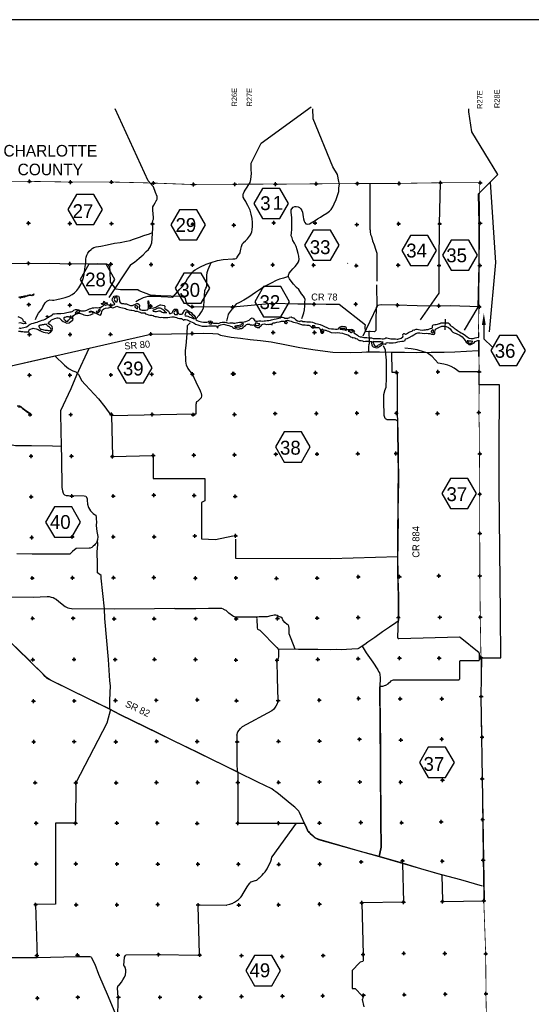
# Model space of a CAD drawing. Extents: x 137600 to 414800, y 708957 to 906957.
# Tile 9 of 10: x 255320 to 321589, y 779302 to 906957. Entities that reach past the tile are written whole.
import ezdxf
from ezdxf.enums import TextEntityAlignment as Align

# ---------------------------------------------------------------- set-up
doc = ezdxf.new("R2010")
doc.units = 0
doc.header["$LTSCALE"] = 2000
doc.header["$PDMODE"] = 34
doc.header["$PDSIZE"] = 250
doc.linetypes.add('DASHED', pattern=[0])
doc.linetypes.add('PHANTOM', pattern=[0])
for name, color, linetype in [('BORDER9', 1, 'CONTINUOUS'), ('COUNTY', 15, 'PHANTOM'), ('HEX', 2, 'CONTINUOUS'), ('MAJROADS', 9, 'CONTINUOUS'), ('SEC', 2, 'CONTINUOUS'), ('TEXT', 7, 'CONTINUOUS'), ('WATER', 4, 'CONTINUOUS'), ('WSHEDS', 3, 'CONTINUOUS')]:
    doc.layers.add(name, color=color, linetype=linetype)

msp = doc.modelspace()

# ---------------------------------------------------------------- linework, layer by layer
at = {"layer": 'BORDER9', "color": 0}
msp.add_lwpolyline([(137600, 708957), (414800, 708957), (414800, 906957), (137600, 906957)], close=True, dxfattribs=at)
at = {"layer": 'COUNTY', "color": 0}
msp.add_line((314814, 863285), (314781, 865425), dxfattribs=at)
at = {"layer": 'COUNTY', "color": 0, "const_width": 100}
for points in [[(309574, 885814), (304211, 885726), (298807, 885713), (293461, 885675), (288984, 885630), (288208, 885645), (282929, 885623), (278920, 885606), (277966, 885592), (277594, 885590), (272402, 885786), (266950, 885917), (261647, 885912), (256329, 886000), (251194, 886003)], [(314888, 885827), (309574, 885814)], [(314718, 865650), (314791, 868979), (314845, 874341), (314900, 879803), (314888, 885827)], [(314814, 863285), (314844, 861312), (314838, 859025), (314798, 856034), (314832, 854720), (314858, 853404), (314909, 845443), (314914, 840357), (314926, 834835), (314981, 829498), (315070, 824253), (315101, 819200), (315207, 813930), (315236, 808550), (315283, 803247), (315347, 797993), (315435, 792714), (315683, 785859), (315722, 780672), (315802, 775318)]]:
    msp.add_lwpolyline(points, dxfattribs=at)
at = {"layer": 'HEX', "color": 0}
for p, q in [((310447, 868110), (310405, 866766)), ((315444, 867385), (315444, 865559)), ((315444, 865559), (316540, 864525)), ((269101, 863776), (267976, 861827)), ((271351, 863776), (269101, 863776)), ((272476, 861827), (271351, 863776)), ((267976, 861827), (269101, 859879)), ((271351, 859879), (272476, 861827)), ((269101, 859879), (271351, 859879))]:
    msp.add_line(p, q, dxfattribs=at)
for points in [[(286782, 885058), (285657, 883109), (286782, 881161), (289032, 881161), (290157, 883109), (289032, 885058)], [(262667, 884297), (261542, 882348), (262667, 880399), (264917, 880399), (266042, 882348), (264917, 884297)], [(276000, 882308), (274875, 880359), (276000, 878410), (278250, 878410), (279375, 880359), (278250, 882308)], [(293345, 879664), (292220, 877715), (293345, 875767), (295595, 875767), (296720, 877715), (295595, 879664)], [(305956, 878992), (304831, 877044), (305956, 875095), (308206, 875095), (309331, 877044), (308206, 878992)], [(311230, 878375), (310105, 876426), (311230, 874478), (313480, 874478), (314605, 876426), (313480, 878375)], [(264279, 875241), (263154, 873292), (264279, 871344), (266529, 871344), (267654, 873292), (266529, 875241)], [(276578, 874080), (275453, 872131), (276578, 870183), (278828, 870183), (279953, 872131), (278828, 874080)], [(286914, 872345), (285789, 870397), (286914, 868448), (289164, 868448), (290289, 870397), (289164, 872345)], [(317463, 866024), (316338, 864075), (317463, 862126), (319713, 862126), (320838, 864075), (319713, 866024)], [(289570, 853509), (288445, 851560), (289570, 849611), (291820, 849611), (292945, 851560), (291820, 853509)], [(311131, 847478), (310006, 845529), (311131, 843580), (313381, 843580), (314506, 845529), (313381, 847478)], [(259806, 843779), (258681, 841831), (259806, 839882), (262056, 839882), (263181, 841831), (262056, 843779)], [(308247, 812620), (307122, 810672), (308247, 808723), (310497, 808723), (311622, 810672), (310497, 812620)], [(285736, 785614), (284611, 783666), (285736, 781717), (287986, 781717), (289111, 783666), (287986, 785614)]]:
    msp.add_lwpolyline(points, close=True, dxfattribs=at)
msp.add_solid([(315194, 867385), (315694, 867385), (315444, 868885)], dxfattribs=at)
at = {"layer": 'MAJROADS', "color": 0}
for points in [[(314876, 869748), (311098, 869852), (309673, 869804), (306808, 869842), (304161, 869954), (302159, 869994), (301680, 869898), (301503, 869664), (301465, 867989), (301457, 866908), (301463, 866656), (301295, 866507), (300725, 866511), (300557, 866521), (300105, 866491), (300077, 867220), (300103, 867337), (296687, 870036), (295020, 870048), (293127, 870062), (291350, 870093), (288100, 870142), (282935, 869678), (277706, 869734), (277405, 869770), (277063, 869982), (276899, 870419), (276760, 870889), (276217, 871078), (273586, 871156), (272246, 871242), (270809, 871814), (270609, 871916), (268380, 871941), (267836, 872021), (267072, 872923), (267041, 874298), (267012, 874909), (266921, 875061), (266804, 875171), (266595, 875256), (266310, 875258), (265439, 875290), (261861, 875267), (259189, 875345), (256499, 875324), (254228, 875349)], [(252666, 861744), (272291, 866201), (277678, 866281), (279156, 866332), (280329, 866274), (280967, 866222), (281351, 866073), (282714, 865809), (283911, 865672), (285158, 865477), (286499, 865373), (287889, 865184), (289897, 864781), (291620, 864439), (293588, 864170), (295882, 863865), (298128, 863811), (299620, 863857), (300249, 863884), (301909, 863887), (303602, 863846), (305152, 863833), (306703, 863827), (308606, 863835), (310308, 863862), (311700, 863892), (314698, 864064)], [(300557, 866521), (300598, 865213), (300571, 864937), (300485, 864753), (300485, 864753)], [(264269, 864348), (262683, 860890), (261932, 859119), (260612, 856247), (260600, 855803), (260703, 851654), (260741, 850045), (260797, 846325), (260844, 845855), (260934, 845578), (261009, 845502), (261117, 845375), (261326, 845282), (261661, 845279), (263663, 845214), (263897, 845170), (264054, 844892), (264078, 844683), (264107, 844138), (264221, 843726), (264486, 843280), (264852, 842934), (264994, 842816), (265161, 842714), (265242, 842437), (265241, 842202), (265246, 841867), (265209, 841381), (265256, 840970), (265321, 840610), (265450, 839963), (265413, 839536), (265259, 839144), (265116, 838952), (265006, 838836), (264820, 838678), (264668, 838545), (264450, 838454), (264324, 838455), (262631, 838409), (262159, 837994), (261796, 837678), (256928, 837681), (254959, 837688)], [(300485, 864753), (300528, 864803), (300493, 864644), (300500, 864468), (300482, 864251), (300505, 864024), (300487, 863823)], [(303494, 863882), (303508, 861259), (304227, 861259), (304233, 857265), (304223, 856000), (304297, 853478), (304328, 850863), (304343, 850679), (304350, 849388), (304375, 848140), (304390, 846841), (304355, 845559), (304319, 842953), (304335, 841680), (304299, 840197), (304280, 838756), (304277, 837315), (304268, 836041), (304267, 834784), (304334, 833636), (304358, 833477), (304373, 832169), (304389, 830879), (304372, 829689), (304404, 829488), (304402, 829228), (304392, 829102), (304324, 828986), (304038, 828762), (303213, 828198), (302303, 827601), (301317, 826871), (300416, 826258), (300045, 825934), (299692, 825736), (299271, 825471), (299136, 825404), (298323, 825352), (296973, 825245), (296421, 825307), (295574, 825272), (293932, 825284), (291419, 825311), (291000, 825348), (290474, 826692), (290219, 827339), (290216, 828110), (290192, 828202), (290176, 828328), (290076, 828480), (289968, 828556), (289668, 828818), (289494, 829029), (289411, 829147), (289345, 829231), (289304, 829349), (289146, 829509), (288961, 829544), (288811, 829637), (288661, 829722), (288519, 829740), (288301, 829750), (288108, 829718), (287856, 829661), (287395, 829547), (287084, 829516), (286330, 829530), (286045, 829482), (283816, 829482), (283355, 829485), (283222, 829511), (283146, 829554), (283004, 829580), (282871, 829648), (282429, 830020), (282046, 830349), (281946, 830417), (281779, 830477), (281704, 830528), (281487, 830605), (281361, 830631), (281252, 830623), (280716, 830619), (279786, 830634), (278118, 830571), (276719, 830582), (275646, 830556), (275454, 830583), (275337, 830609), (272764, 830561), (267544, 830541), (266295, 830559), (262223, 830522), (262039, 830557), (261779, 830601), (261604, 830644), (261320, 830780), (261211, 830848), (260378, 831499), (260037, 831770), (259853, 831888), (259645, 832016), (259436, 832059), (259160, 832128), (258892, 832130), (257073, 832060), (251811, 832082)], [(239736, 855507), (239750, 854292), (241065, 854274), (246321, 853355), (251625, 852360), (254763, 851766), (256858, 851734), (259564, 851722), (260703, 851654)], [(266978, 817549), (267008, 818736), (267080, 820578), (266993, 821233), (266813, 824024), (266359, 829332), (266295, 830559), (265887, 834564), (265864, 834891), (265414, 835238), (265389, 836378), (265368, 837970), (265442, 838916), (265413, 839536)], [(286045, 829482), (285991, 829377), (286032, 829267), (286091, 828111), (286115, 827960), (286415, 827823), (288636, 825553), (288843, 825317), (288840, 824839), (288836, 824403), (288809, 824144), (288724, 823960), (288631, 823852), (288681, 821589), (288752, 818740), (288656, 818246), (288511, 817954), (288342, 817704), (288181, 817512), (287995, 817329), (284156, 815278)], [(315288, 794609), (312463, 795443), (309987, 796098), (307404, 796838), (304904, 797602), (301869, 798446), (299469, 799092), (294109, 800648), (293567, 800904), (293275, 801149), (293042, 801352), (292817, 801580), (292602, 801875), (292453, 802169), (291572, 804186), (291489, 804363), (291281, 804549), (290965, 804853), (290340, 805318), (288841, 806595), (288508, 806840), (288249, 807010), (287983, 807221), (286179, 808089), (283533, 809416), (278315, 811994), (275310, 813424), (273089, 814563), (268297, 816869), (266978, 817549), (262361, 819804), (259297, 821327), (258814, 821615), (258631, 821801), (258373, 822113), (257075, 823363), (256418, 824029), (251851, 828412)], [(291000, 825348), (288843, 825317)], [(299692, 825736), (300194, 824871), (301073, 823641), (301710, 822647), (301801, 822462), (301925, 822285), (301974, 822067), (302004, 821631), (301987, 820475), (301984, 818950), (301999, 816503), (302023, 815146), (302037, 813796), (302072, 810545), (302062, 808165), (302103, 804713), (302108, 803079), (302132, 799694), (301967, 798857), (301869, 798446)], [(283466, 814188), (283575, 814622), (283733, 814859), (283931, 815057), (284156, 815278)], [(283466, 814188), (283433, 813367), (283451, 810317), (283481, 809721), (283533, 809416)], [(223310, 785338), (223747, 785469), (224200, 785533), (224938, 785536), (225885, 785562), (231172, 785514), (234004, 785518), (236308, 785525), (240094, 785431), (241704, 785493), (247007, 785386), (252211, 785381), (257556, 785366), (262811, 785502), (264412, 785507), (264537, 785472), (264579, 785413), (265033, 784505), (265517, 783228), (266794, 780319), (268152, 776974)]]:
    msp.add_lwpolyline(points, dxfattribs=at)
at = {"layer": 'SEC', "color": 0}
for p in [(256579, 885991), (261897, 885903), (267199, 885907), (272652, 885777), (299057, 885704), (304461, 885716), (309824, 885804), (314963, 885817), (277844, 885581), (283179, 885614), (288458, 885635), (293711, 885666), (256457, 880572), (288221, 880610), (293575, 880597), (261809, 880543), (267212, 880513), (272514, 880492), (277723, 880430), (283050, 880319), (298978, 880384), (304408, 880497), (309719, 880485), (314973, 880557), (256445, 875370), (261805, 875307), (267141, 875253), (272334, 875216), (277686, 875153), (282904, 875142), (288091, 875164), (293394, 875135), (298924, 875064), (304337, 875126), (309640, 875098), (314918, 875094), (256508, 870018), (261809, 869947), (267111, 869917), (272288, 869830), (277681, 869742), (282908, 869679), (288030, 870171), (293442, 870075), (298846, 870079), (304275, 869949), (309612, 869861), (314864, 869732), (256589, 866152), (261842, 866140), (267087, 866162), (272291, 866201), (277678, 866281), (288144, 866392), (293515, 866404), (256586, 860874), (261830, 860862), (267143, 860900), (272422, 860981), (277683, 861002), (282937, 861049), (283071, 861048), (288300, 861121), (293629, 861176), (298916, 861189), (304144, 861228), (309498, 861299), (314844, 861312), (256658, 855746), (261928, 855751), (267190, 855789), (272485, 855769), (277789, 855740), (283151, 855778), (288405, 855884), (293751, 855905), (299004, 855935), (304115, 855932), (309444, 855904), (314798, 856034), (256788, 850366), (262033, 850379), (267320, 850309), (272616, 850464), (277886, 850486), (283148, 850550), (288502, 850613), (293831, 850643), (299110, 850690), (304062, 850713), (314920, 850662), (256810, 845104), (262081, 845201), (267443, 845197), (272705, 845320), (277925, 845249), (277933, 845258), (283236, 845154), (314909, 845443), (256874, 839825), (262136, 839897), (267439, 839910), (272735, 839915), (277997, 840021), (283281, 840050), (314914, 840357), (267461, 834615), (272689, 834629), (299183, 834720), (304520, 834741), (309623, 834856), (314926, 834835), (256954, 834563), (262166, 834585), (278076, 834541), (283330, 834579), (288583, 834526), (293853, 834564), (256993, 829343), (262246, 829348), (267549, 829278), (272736, 829291), (278115, 829304), (283351, 829276), (288722, 829314), (293850, 829378), (299171, 829441), (304374, 829472), (309753, 829476), (314981, 829498), (257022, 823981), (262360, 824019), (267697, 823990), (272774, 824021), (278086, 824009), (283331, 823939), (288642, 823902), (293930, 824024), (299175, 824113), (304505, 824184), (309657, 824181), (315070, 824253), (257119, 818610), (262389, 818631), (267727, 818686), (273014, 818716), (278326, 818780), (283394, 818660), (288798, 818672), (294128, 818727), (299223, 818943), (304610, 818914), (309989, 818918), (315101, 819200), (257132, 813331), (262377, 813353), (267765, 813340), (273060, 813396), (278305, 813384), (283500, 813347), (288845, 813394), (294157, 813432), (299328, 813664), (304698, 813568), (309986, 813665), (315207, 813930), (257321, 808035), (262583, 808023), (267820, 808028), (273031, 808059), (278368, 808063), (283571, 808052), (288858, 808073), (294162, 808128), (299390, 808125), (304660, 808105), (310099, 808360), (315236, 808550), (257444, 802798), (262546, 802778), (267900, 802800), (273145, 802779), (278306, 802760), (283585, 802782), (288855, 802795), (294150, 802808), (299496, 802880), (304791, 802843), (309911, 802957), (315283, 803247), (299560, 797760), (304915, 797890), (310059, 797871), (315347, 797993), (257440, 797511), (262585, 797508), (267922, 797496), (273209, 797484), (278412, 797481), (283648, 797461), (288868, 797441), (294180, 797462), (305045, 792544), (310073, 792617), (315435, 792714), (257387, 792224), (262631, 792196), (267918, 792209), (273197, 792231), (278425, 792177), (283695, 792174), (288856, 792188), (294169, 792285), (299624, 792464), (257535, 785613), (262814, 785676), (268042, 785690), (273296, 785745), (278633, 785691), (284045, 785612), (289323, 785508), (294618, 785613), (299797, 785761), (305060, 785908), (310380, 785879), (315683, 785859), (257606, 780099), (262851, 780213), (268105, 780210), (273484, 780206), (278695, 780236), (284049, 780325), (289353, 780355), (294573, 780410), (299861, 780474), (305139, 780545), (310452, 780626), (315722, 780672)]:
    msp.add_point(p, dxfattribs=at)
at = {"layer": 'TEXT', "color": 0}
msp.add_lwpolyline([(297765, 875400), (297846, 875341)], dxfattribs=at)
at = {"layer": 'WATER', "color": 0}
for points in [[(255202, 867003), (255344, 866969), (255486, 866951), (255638, 867001), (255839, 867049), (256032, 867082), (256216, 867156), (256401, 867247), (256536, 867388), (256662, 867471), (256897, 867562), (257124, 867610), (257359, 867701), (257577, 867758), (257770, 867832), (258005, 867906), (258232, 867980), (258433, 868037), (258601, 868112), (258752, 868203), (258870, 868269), (258937, 868335), (258930, 868428), (258838, 868428), (258737, 868446), (258771, 868512), (258872, 868562), (258981, 868553), (258988, 868452), (259013, 868410), (259089, 868410), (259198, 868459), (259332, 868551), (259526, 868692), (259661, 868800), (259845, 868840), (260138, 868855), (260406, 868853), (260649, 868885), (261060, 868924), (261429, 868989), (261655, 869038), (261823, 869062), (261982, 869094), (262100, 869110), (262201, 869168), (262352, 869309), (262545, 869367), (262771, 869365), (262939, 869339), (263072, 869305), (263231, 869228), (263365, 869202), (263557, 869218), (263700, 869217), (263884, 869249), (264019, 869315), (264178, 869389), (264346, 869455), (264539, 869513), (264732, 869587), (264942, 869602), (265160, 869634), (265244, 869659), (265419, 869607), (265629, 869623), (265805, 869663), (265956, 869771), (266091, 869829), (266192, 869904), (266159, 870038), (266092, 870055), (266000, 870047), (265900, 870107), (265917, 870182), (266051, 870198), (266169, 870264), (266228, 870331), (266212, 870423), (266279, 870456), (266303, 870347), (266303, 870288), (266378, 870246), (266487, 870245), (266604, 870261), (266704, 870219), (266604, 870161), (266461, 870145), (266394, 870154), (266319, 870129), (266310, 870029), (266326, 869945), (266451, 869935), (266561, 869985), (266712, 870017), (267021, 869990), (267172, 869964), (267297, 869972), (267448, 869987), (267608, 870020), (267658, 870120), (267567, 870204), (267459, 870331), (267384, 870423), (267310, 870583), (267319, 870759), (267387, 870901), (267463, 870976), (267573, 871092), (267757, 871141), (267958, 871148), (268126, 871105), (268225, 870920), (268224, 870744), (268239, 870577), (268263, 870418), (268329, 870275), (268538, 870181), (268764, 870146), (268890, 870137), (269132, 870135), (269316, 870042), (269525, 869924), (269675, 869914), (269910, 869904), (270103, 869987), (270246, 870044), (270397, 870119), (270473, 870168), (270615, 870151), (270781, 870024), (270823, 869923), (270822, 869814), (270796, 869689), (270828, 869530), (270869, 869395), (271020, 869327), (271204, 869309), (271380, 869308), (271623, 869315), (271841, 869356), (271942, 869422), (271985, 869614), (271987, 869932), (271947, 870234), (271940, 870418), (271957, 870527), (272024, 870510), (272056, 870233), (272054, 869982), (272061, 869790), (272052, 869639), (272076, 869555), (272143, 869521), (272294, 869554), (272403, 869611), (272520, 869552), (272705, 869609), (272940, 869700), (273100, 869783), (273234, 869857), (273360, 869915), (273503, 870006), (273620, 869989), (273812, 869937), (274021, 869885), (274130, 869809), (274121, 869726), (274095, 869609), (274128, 869500), (274236, 869415), (274419, 869288), (274603, 869153), (274677, 868985), (274743, 868876), (274835, 868875), (274953, 868908), (275054, 868966), (275164, 869116), (275206, 869241), (275299, 869358), (275375, 869416), (275484, 869440), (275584, 869440), (275718, 869414), (275776, 869296), (275808, 869053), (275849, 868894), (275915, 868818), (276032, 868767), (276141, 868758), (276292, 868773), (276418, 868840), (276545, 869040), (276596, 869131), (276664, 869273), (276756, 869340), (276848, 869364), (277032, 869296), (277216, 869186), (277349, 869085), (277533, 868983), (277690, 868789), (277882, 868654), (278032, 868444), (278097, 868234), (278138, 868125), (278188, 868032), (278305, 867948), (278514, 867888), (278848, 867768), (279116, 867741), (279258, 867757), (279409, 867731), (279576, 867755), (279719, 867788), (279837, 867871), (280013, 867911), (280155, 867860), (280221, 867776), (280313, 867675), (280413, 867632), (280605, 867614), (280798, 867613), (280890, 867596), (281024, 867586), (281158, 867611), (281334, 867685), (281536, 867742), (281686, 867733), (281829, 867724), (281946, 867739), (282105, 867713), (282239, 867662), (282364, 867628), (282548, 867652), (282749, 867650), (282883, 867666), (282945, 867656), (283029, 867630), (283196, 867629), (283372, 867670), (283557, 867719), (283783, 867742), (284017, 867741), (284185, 867756), (284403, 867797), (284621, 867829), (284839, 867894), (285049, 868010), (285243, 868201), (285444, 868284), (285520, 868258), (285594, 868166), (285702, 868031), (285785, 867913), (285894, 867854), (286112, 867886), (286288, 867910), (286547, 867925), (286714, 867857), (286966, 867897), (287175, 867921), (287385, 867936), (287602, 867960), (287787, 868000), (287955, 868058), (288114, 868090), (288280, 868133), (288531, 868165), (288724, 868206), (288900, 868255), (289076, 868320), (289194, 868387), (289345, 868386), (289529, 868326), (289645, 868266), (289855, 868248), (290056, 868272), (290224, 868313), (290283, 868379), (290475, 868412), (290626, 868335), (290751, 868301), (290818, 868284), (290943, 868166), (291068, 868048), (291301, 867929), (291468, 867861), (291577, 867835), (291661, 867851), (291737, 867893), (291879, 867908), (291946, 867841), (292096, 867815), (292314, 867813), (292515, 867795), (292741, 867794), (292984, 867767), (293251, 867732), (293452, 867672), (293627, 867587), (293895, 867518), (294237, 867432), (294546, 867313), (294797, 867194), (295106, 867033), (295381, 866931), (295691, 866870), (295967, 866876), (296243, 866841), (296461, 866840), (296604, 866881), (296638, 866998), (296848, 867130), (297092, 867204), (297351, 867177), (297535, 867159), (297610, 867025), (297625, 866899), (297667, 866790), (297809, 866772), (298035, 866787), (298245, 866828), (298437, 866801), (298570, 866692), (298670, 866591), (298636, 866499), (298611, 866440), (298610, 866365), (298836, 866236), (298936, 866160), (299069, 866051), (299227, 865941), (299402, 865831), (299595, 865838), (299745, 865787), (299888, 865761), (300089, 865768), (300298, 865733), (300515, 865715), (300674, 865697), (300875, 865712), (301109, 865635), (301360, 865642), (301603, 865632), (301812, 865631), (302072, 865612), (302264, 865594), (302449, 865601), (302608, 865642), (302751, 865717), (302885, 865724), (303043, 865665), (303219, 865605), (303378, 865587), (303579, 865586), (303763, 865576), (303989, 865575), (304215, 865548), (304299, 865556), (304449, 865572), (304617, 865612), (304726, 865645), (304929, 865837), (304972, 865979), (304956, 866047), (304939, 866122), (304990, 866197), (305058, 866255), (305141, 866271), (305200, 866229), (305283, 866178), (305350, 866178), (305443, 866228), (305535, 866302), (305703, 866393), (305846, 866468), (306006, 866525), (306115, 866575), (306216, 866608), (306241, 866725), (306317, 866733), (306459, 866723), (306568, 866773), (306669, 866839), (306812, 866821), (306970, 866787), (307205, 866735), (307497, 866700), (307665, 866740), (307866, 866739), (308009, 866780), (308210, 866804), (308403, 866861), (308529, 866919), (308697, 866976), (308772, 867009), (308798, 867043), (308807, 867168), (308791, 867269), (308833, 867352), (308917, 867394), (309110, 867418), (309286, 867450), (309420, 867474), (309563, 867532), (309714, 867564), (309790, 867589), (309832, 867631), (309932, 867663), (310050, 867654), (310175, 867645), (310368, 867644), (310552, 867643), (310661, 867659), (310803, 867658), (310937, 867581), (310986, 867464), (311078, 867363), (311186, 867270), (311353, 867185), (311486, 867100), (311619, 866974), (311853, 866788), (312036, 866678), (312270, 866509), (312503, 866374), (312678, 866263), (312904, 866153), (313087, 865993), (313287, 865832), (313562, 865663), (313796, 865620), (314064, 865618), (314333, 865691), (314551, 865749), (314777, 865789), (314791, 866403)], [(255203, 870964), (255329, 871006), (255488, 871055), (255614, 871079), (255765, 871095), (255924, 871136), (256109, 871151), (256251, 871167), (256377, 871225), (256478, 871249), (256570, 871299), (256713, 871298), (256863, 871263), (256964, 871296), (257040, 871338), (257157, 871429), (257089, 871228), (256955, 871146), (256804, 871180), (256662, 871181), (256570, 871190), (256435, 871141), (256293, 871108), (256158, 871059), (255949, 870985), (255731, 870944), (255521, 870937), (255319, 870821)], [(255172, 866583), (255381, 866582), (255473, 866514), (255733, 866538), (255883, 866487), (256185, 866485), (256444, 866484), (256495, 866559), (256538, 866743), (256672, 866826), (256966, 866916), (257058, 866966), (257234, 866940), (257451, 866872), (257719, 866778), (257919, 866660), (258195, 866550), (258412, 866465), (258621, 866388), (258964, 866369), (259005, 866260), (259165, 866352), (259358, 866468), (259543, 866651), (259587, 866910), (259530, 867187), (259355, 867347), (259188, 867423), (259021, 867558), (259072, 867750), (259257, 867883), (259451, 868033), (259644, 868116), (259870, 868198), (260172, 868322), (260323, 868296), (260473, 868279), (260607, 868127), (260748, 867984), (260932, 867841), (261174, 867722), (261441, 867628), (261743, 867660), (262003, 867860), (262214, 868001), (262240, 868202), (262122, 868177), (262174, 868395), (262267, 868595), (262427, 868712), (262687, 868827), (263031, 868901), (263215, 868883), (263440, 868765), (263607, 868680), (263833, 868637), (264042, 868611), (264277, 868634), (264487, 868675), (264655, 868791), (264831, 868841), (264773, 868992), (264656, 869068), (264522, 869043), (264371, 869002), (264347, 869103), (264489, 869186), (264640, 869185), (264891, 869066), (265058, 868957), (265250, 868855), (265425, 868770), (265592, 868702), (265784, 868668), (265903, 868860), (265979, 869111), (266056, 869353), (266224, 869469), (266451, 869535), (266811, 869608), (267105, 869699), (267341, 869608), (267509, 869658), (267710, 869715), (267912, 869814), (268121, 869746), (268246, 869703), (268430, 869644), (268639, 869617), (268832, 869574), (269032, 869506), (269166, 869413), (269333, 869378), (269509, 869352), (269701, 869318), (269835, 869283), (270103, 869248), (270295, 869180), (270538, 869153), (270730, 869094), (270898, 869051), (271073, 868949), (271316, 868931), (271517, 868938), (271600, 868829), (271793, 868794), (272001, 868684), (272194, 868641), (272420, 868631), (272612, 868605), (272737, 868512), (272880, 868486), (273030, 868460), (273198, 868442), (273348, 868391), (273524, 868356), (273700, 868372), (273892, 868345), (274152, 868344), (274496, 868367), (274772, 868382), (275015, 868414), (275133, 868430), (275284, 868454), (275401, 868387), (275610, 868327), (275810, 868242), (276028, 868207), (276296, 868197), (276429, 868129), (276529, 868011), (276664, 868086), (276789, 868077), (277032, 868050), (277266, 867931), (277441, 867838), (277659, 867736), (277876, 867659), (278092, 867465), (278385, 867380), (278653, 867303), (278954, 867234), (279155, 867208), (279356, 867223), (279591, 867239), (279834, 867245), (280102, 867277), (280353, 867284), (280630, 867274), (280822, 867256), (280863, 867139), (280938, 867004), (281022, 867054), (280989, 867171), (281057, 867272), (281166, 867296), (281393, 867387), (281757, 867475), (281879, 867451), (282029, 867416), (282205, 867373), (282414, 867314), (282606, 867237), (282807, 867177), (282932, 867067), (283066, 866983), (283241, 866906), (283475, 866880), (283685, 866853), (283878, 866903), (284062, 866927), (284264, 867034), (284449, 867201), (284559, 867326), (284685, 867434), (284836, 867475), (285071, 867465), (285204, 867406), (285372, 867379), (285514, 867337), (285606, 867395), (285715, 867411), (285723, 867260), (285848, 867134), (286065, 867065), (286266, 867039), (286403, 867005), (286266, 867039), (286367, 867156), (286367, 867156), (286535, 867213), (286594, 867280), (286679, 867380), (286713, 867447), (286813, 867496), (287015, 867512), (287157, 867486), (287307, 867443), (287450, 867467), (287575, 867458), (287710, 867466), (287844, 867465), (288044, 867413), (287994, 867472), (288020, 867564), (288163, 867664), (288347, 867663), (288641, 867728), (288918, 867777), (289102, 867809), (289245, 867850), (289429, 867882), (289614, 867890), (289621, 867739), (289679, 867630), (289788, 867554), (289897, 867561), (289998, 867695), (289931, 867779), (289848, 867763), (289730, 867738), (289756, 867830), (289849, 867955), (290008, 868013), (290159, 867953), (290284, 867902), (290493, 867851), (290644, 867791), (290802, 867748), (291003, 867689), (291229, 867670), (291446, 867552), (291697, 867467), (291965, 867398), (292283, 867388), (292517, 867344), (292769, 867334), (292936, 867283), (293044, 867165), (293136, 867073), (293227, 866988), (293437, 866987), (293554, 867053), (293806, 867068), (294015, 867050), (294132, 866999), (294190, 866899), (294231, 866773), (294281, 866630), (294338, 866420), (294379, 866353), (294429, 866319), (294597, 866310), (294681, 866393), (294724, 866476), (294733, 866569), (294767, 866728), (294876, 866718), (294976, 866701), (295143, 866625), (295302, 866582), (295686, 866387), (296214, 866375), (296499, 866399), (296801, 866363), (297144, 866336), (297369, 866243), (297645, 866157), (297846, 866089), (298030, 865970), (298154, 865836), (298330, 865801), (298422, 865725), (298514, 865733), (298723, 865698), (298840, 865639), (299041, 865562), (299183, 865469), (299316, 865376), (299550, 865350), (299735, 865332), (299902, 865255), (300094, 865263), (300312, 865261), (300580, 865260), (300773, 865233), (300915, 865233), (300889, 865023), (300913, 864797), (300987, 864662), (301112, 864561), (301271, 864493), (301497, 864425), (301748, 864448), (301858, 864540), (301975, 864623), (302059, 864664), (302186, 864747), (302278, 864831), (302379, 864930), (302547, 864946), (302647, 864895), (302774, 864995), (302799, 865079), (302975, 865086), (303168, 865076), (303411, 865058), (303687, 865073), (304031, 865088), (304316, 865170), (304543, 865219), (304828, 865284), (305045, 865266), (305230, 865349), (305290, 865575), (305525, 865640), (305752, 865748), (306147, 865963), (306366, 866104), (306626, 866278), (306878, 866352), (307171, 866351), (307448, 866332), (307716, 866289), (308026, 866320), (308227, 866277), (308444, 866251), (308645, 866174), (308913, 866147), (309098, 866238), (309090, 866448), (309117, 866724), (309185, 866824), (309370, 866940), (309630, 867048), (310000, 867205), (310251, 867220), (310561, 867159), (310853, 867032), (311070, 866871), (311253, 866619), (311419, 866450), (311603, 866374), (311837, 866289), (312038, 866187), (312255, 866119), (312480, 865983), (312655, 865840), (312863, 865587), (313029, 865343), (313145, 865133), (313320, 864998), (313504, 864846), (313747, 864853), (313948, 864927), (314175, 865060), (314336, 865226), (314537, 865301), (314781, 865425), (314814, 863285)], [(255094, 868461), (255379, 868359), (255562, 868240), (255662, 868131), (255720, 868013), (255761, 867921), (255878, 867845), (256011, 867802), (256053, 867735), (256044, 867668), (256085, 867617), (256135, 867575), (256102, 867517), (255951, 867551), (255809, 867544), (255666, 867578), (255533, 867621), (255374, 867639), (255223, 867623)], [(309932, 867663), (310368, 867644)], [(255143, 856736), (255327, 856752), (255528, 856700), (255669, 856566), (255903, 856422), (256194, 856178), (256420, 856034), (256653, 855865), (256895, 855680), (256779, 855831), (256603, 855941), (256328, 856127), (255961, 856355), (255744, 856532), (255528, 856759), (255327, 856852), (254992, 856829)]]:
    msp.add_lwpolyline(points, dxfattribs=at)
for points in [[(267953, 870798), (267945, 870857), (267945, 870916), (267912, 870966), (267820, 870967), (267703, 870926), (267619, 870884), (267593, 870759), (267567, 870667), (267608, 870549), (267699, 870440), (267758, 870398), (267841, 870364), (267925, 870397), (267951, 870463), (267993, 870580), (267978, 870714)], [(265647, 869114), (265697, 869181), (265731, 869273), (265765, 869339), (265732, 869407), (265632, 869382), (265556, 869341), (265522, 869299), (265513, 869215), (265488, 869174), (265412, 869141), (265303, 869150), (265244, 869075), (265302, 868999), (265428, 868982), (265537, 869006)], [(270551, 869809), (270459, 869877), (270317, 869861), (270233, 869794), (270224, 869753), (270223, 869686), (270332, 869643), (270415, 869575), (270490, 869499), (270557, 869491), (270599, 869549), (270617, 869683), (270618, 869767)], [(274139, 869005), (274230, 868980), (274348, 868962), (274206, 869055), (274081, 869224), (273965, 869291), (273865, 869376), (273756, 869427), (273706, 869477), (273639, 869511), (273506, 869554), (273363, 869555), (273263, 869547), (273137, 869532), (273036, 869474), (272952, 869416), (272860, 869374), (272784, 869358), (272666, 869300), (272599, 869276), (272557, 869234), (272615, 869167), (272833, 869140), (273034, 869130), (273210, 869163), (273361, 869203), (273520, 869219), (273654, 869143), (273770, 869050), (273904, 868999)], [(261796, 868161), (261863, 868244), (261947, 868310), (261982, 868427), (261991, 868503), (261966, 868536), (261873, 868503), (261839, 868445), (261797, 868403), (261722, 868404), (261621, 868421), (261513, 868422), (261395, 868423), (261286, 868382), (261169, 868366), (261076, 868333), (261026, 868300), (261042, 868182), (261066, 868090), (261141, 868039), (261216, 867989), (261250, 867930), (261283, 867863), (261366, 867879), (261450, 867845), (261551, 867877), (261644, 867986), (261720, 868069)], [(262740, 869151), (262665, 869109), (262597, 869043), (262555, 868976), (262521, 868918), (262554, 868859), (262697, 868917), (262831, 868974), (262966, 869015), (263058, 869048), (263109, 869098), (263084, 869174), (263001, 869224), (262908, 869208), (262858, 869175)], [(275594, 868752), (275678, 868718), (275753, 868751), (275779, 868835), (275755, 868969), (275730, 869087), (275681, 869179), (275622, 869221), (275497, 869214), (275387, 869139), (275320, 869089), (275303, 868981), (275344, 868880), (275376, 868771), (275435, 868720), (275569, 868753)], [(277270, 868908), (277179, 868959), (277070, 869035), (276953, 869053), (276886, 869045), (276810, 868987), (276776, 868870), (276758, 868770), (276708, 868669), (276765, 868577), (276924, 868542), (277108, 868516), (277250, 868448), (277367, 868380), (277518, 868337), (277685, 868261), (277810, 868210), (277902, 868175), (277977, 868208), (277886, 868310), (277728, 868453), (277636, 868546), (277520, 868655), (277403, 868732)], [(258817, 867410), (258784, 867427), (258742, 867461), (258608, 867454), (258491, 867421), (258390, 867405), (258239, 867389), (258138, 867365), (258029, 867332), (257920, 867325), (257862, 867300), (257803, 867283), (257802, 867216), (257835, 867082), (257901, 866990), (257951, 866906), (257992, 866838), (258051, 866771), (258151, 866812), (258302, 866786), (258444, 866768), (258603, 866725), (258737, 866708), (258896, 866690), (259021, 866672), (259147, 866654), (259272, 866628), (259373, 866695), (259391, 866804), (259333, 866921), (259250, 866997), (259175, 867081), (259058, 867174), (258967, 867225), (258858, 867301)], [(279807, 867593), (279883, 867550), (280008, 867524), (280092, 867524), (280167, 867523), (280209, 867590), (280160, 867657), (280076, 867700), (280018, 867725), (279942, 867684), (279867, 867668)], [(283163, 867168), (283246, 867100), (283431, 867107), (283607, 867123), (283825, 867146), (284026, 867212), (284169, 867245), (284228, 867328), (284287, 867420), (284304, 867495), (284255, 867562), (284129, 867504), (284027, 867421), (283918, 867338), (283759, 867306), (283591, 867265), (283440, 867250), (283331, 867225), (283214, 867218)], [(286432, 867505), (286298, 867531), (286181, 867566), (286072, 867600), (285963, 867601), (285880, 867618), (285821, 867593), (285812, 867476), (285853, 867367), (285953, 867308), (286121, 867323), (286288, 867364), (286364, 867405)], [(293591, 867196), (293516, 867247), (293424, 867273), (293332, 867282), (293265, 867282), (293198, 867266), (293239, 867174), (293322, 867123), (293439, 867114), (293540, 867130)], [(294526, 866822), (294476, 866788), (294417, 866730), (294416, 866621), (294440, 866521), (294465, 866462), (294549, 866461), (294599, 866494), (294650, 866569), (294651, 866653), (294643, 866745), (294601, 866796)], [(296805, 866848), (296947, 866847), (297123, 866804), (297265, 866778), (297415, 866743), (297532, 866725), (297624, 866641), (297566, 866750), (297500, 866826), (297425, 866869), (297366, 866936), (297232, 866937), (297090, 866921), (296973, 866922), (296922, 866914), (296847, 866881)], [(297875, 866556), (297984, 866563), (298075, 866496), (298142, 866445), (298225, 866402), (298318, 866410), (298402, 866451), (298477, 866510), (298495, 866585), (298462, 866644), (298311, 866628), (298168, 866595), (298084, 866604), (297984, 866613)], [(308856, 866740), (308764, 866698), (308697, 866657), (308671, 866607), (308646, 866582), (308620, 866565), (308628, 866498), (308712, 866406), (308761, 866347), (308879, 866354), (308913, 866480), (308931, 866614), (308923, 866697)], [(302388, 865159), (302086, 865187), (301827, 865180), (301643, 865181), (301425, 865191), (301266, 865209), (301115, 865235), (301106, 865143), (301139, 865017), (301188, 864858), (301271, 864732), (301362, 864647), (301547, 864637), (301647, 864645), (301774, 864787), (301950, 864861), (302051, 864927), (302186, 865035), (302329, 865084)], [(313294, 865327), (313344, 865243), (313402, 865167), (313451, 865058), (313568, 864999), (313744, 865006), (313836, 865030), (313895, 865105), (313963, 865189), (314014, 865239), (313938, 865256), (313821, 865257), (313695, 865257), (313603, 865275), (313503, 865259), (313428, 865301), (313361, 865318)]]:
    msp.add_lwpolyline(points, close=True, dxfattribs=at)
at = {"layer": 'WSHEDS', "color": 0}
for points in [[(266915, 870951), (269706, 875185, -0.0977183), (269734, 875213), (270191, 875525, 0.0182487), (270197, 875529), (270812, 876018, 0.0087681), (270815, 876020), (271322, 876452, 0.0328388), (271331, 876462), (271710, 876882, -0.0092227), (271712, 876885), (271983, 877164, 0.0366369), (271992, 877175), (272266, 877556, 0.070476), (272279, 877581), (272443, 878041, 0.0626025), (272448, 878065), (272494, 878562, 0.0141163), (272495, 878567), (272519, 879247, -0.0075784), (272519, 879250), (272567, 879987, 0.0169798), (272568, 879993), (272567, 880405, 0.0339494), (272566, 880418), (272538, 880621, -0.0540261), (272537, 880642), (272556, 880881, -0.0875838), (272565, 880915), (272649, 881100, 0.0911535), (272658, 881135), (272672, 881351, 0.0455159), (272671, 881369), (272628, 881735, -0.0101827), (272627, 881739), (272582, 882319, -0.0062058), (272582, 882322), (272565, 882653, -0.141224), (272577, 882707), (272686, 882903, -0.0103658), (272688, 882906), (272872, 883206, 0.020707), (272876, 883213), (273060, 883577, -0.0153042), (273063, 883582), (273121, 883682, 0.1548032), (273134, 883741), (273111, 884016, 0.0674253), (273105, 884042), (272921, 884538, 0.0029637), (272921, 884539), (272631, 885293, 0.087648), (272613, 885323), (271974, 886056, -0.0722627), (271958, 886081), (267701, 895412, -0.1945329)], [(270362, 870419), (270811, 870679, -0.0235539), (270819, 870683), (271350, 870927, -0.0369979), (271363, 870932), (271952, 871103, -0.0694362), (271979, 871107), (272531, 871111, 0.0004471), (272532, 871111), (273104, 871115, -0.0219747), (273113, 871115), (273641, 871072, 0.0024273), (273642, 871072), (273877, 871055, 0.0019342), (273878, 871055), (275123, 870977, 0.2378669), (275206, 871013), (276050, 872015, -0.0223902), (276056, 872022), (276442, 872405, 0.0450628), (276453, 872419), (276773, 872877, 0.0155039), (276776, 872882), (277068, 873362, -0.0168497), (277072, 873368), (277435, 873883, -0.010589), (277438, 873886), (277702, 874228, -0.0229873), (277707, 874235), (277833, 874370, -0.0661957), (277853, 874387), (278066, 874520, -0.0012048), (278067, 874520), (278657, 874885, -0.0282837), (278667, 874890), (279454, 875261, -0.0260116), (279464, 875265), (280100, 875487, -0.0129623), (280105, 875488), (280942, 875733, -0.0276191), (280953, 875735), (281678, 875862, -0.0250722), (281688, 875864), (282938, 875955, -0.0116019), (282943, 875956), (283171, 875962, 0.064673), (283196, 875966), (283362, 876014, 0.1255002), (283404, 876040), (283490, 876125, 0.0671919), (283506, 876147), (283659, 876415, -0.0117232), (283662, 876419), (283865, 876740, 0.0833713), (283878, 876771), (283979, 877199, 0.0073833), (283980, 877202), (284053, 877559, -0.028396), (284056, 877570), (284134, 877809, -0.0890698), (284150, 877840), (284312, 878043, -0.035465), (284321, 878053), (284556, 878275, -0.0006197), (284556, 878276), (284835, 878538, 0.0473244), (284847, 878552), (285078, 878870, 0.0097541), (285080, 878873), (285243, 879118, 0.0429917), (285251, 879133), (285386, 879438, 0.0505854), (285392, 879457), (285450, 879725, 0.0263077), (285451, 879735), (285494, 880129, 0.0339985), (285495, 880142), (285480, 880689, 0.0108897), (285479, 880693), (285447, 881146, 0.0338949), (285445, 881160), (285323, 881740, 0.0274153), (285321, 881750), (285157, 882248, 0.0287329), (285153, 882259), (284883, 882847, 0.0138416), (284880, 882852), (284612, 883358, 0.016858), (284609, 883364), (284350, 883782, -0.0411059), (284343, 883796), (284274, 883964, -0.0707827), (284267, 883991), (284250, 884149, -0.0376928), (284250, 884164), (284256, 884315, -0.0733134), (284262, 884344), (284293, 884432, -0.0290733), (284297, 884443), (284384, 884621, -0.0064811), (284385, 884624), (284509, 884862, -0.0309572), (284515, 884873), (285188, 885851), (285255, 886231), (285351, 887003), (285294, 887544), (285294, 888158), (285283, 888353), (286583, 890956), (293082, 895638)], [(291852, 868212), (292016, 868549), (292130, 868943), (292199, 869325), (292272, 869840), (292269, 870337), (292278, 870700), (292200, 870912), (292097, 871092), (291833, 871419), (291477, 871964), (291182, 872248), (290776, 872687), (290470, 873035), (290252, 873368), (290145, 873627), (290153, 873835), (290208, 874106), (290487, 874395), (290719, 874653), (291001, 874948), (291317, 875352), (291432, 875583), (291531, 875872), (291490, 876308), (291395, 876662), (291277, 877105), (291124, 877536), (290897, 877974), (290683, 878340), (290593, 878667), (290505, 878942), (290530, 879307), (290572, 879751), (290589, 880336), (290552, 881280), (290476, 881993), (290488, 882294), (290568, 882428), (290727, 882645), (290949, 882740), (291151, 882732), (291396, 882714), (291572, 882614), (291715, 882435), (291858, 882223), (291973, 882007), (292001, 881720), (292055, 881411), (292076, 881124), (292152, 880838), (292270, 880652), (292403, 880480), (292605, 880433), (292851, 880505), (293089, 880618), (293287, 880731), (293572, 880914), (293900, 881127), (294303, 881362), (294601, 881561), (295105, 881869), (295457, 882151), (295666, 882364), (295870, 882693), (296070, 883075), (296306, 883642), (296469, 884147), (296638, 884703), (296679, 885155), (296737, 885630), (296678, 885960), (296490, 886888), (295875, 887879), (293337, 894119, -0.0867972), (293330, 894153), (293280, 895412, -0.0171817)], [(278194, 868234), (278585, 868665, 0.031783), (278593, 868675), (278863, 869060, 0.0292044), (278869, 869070), (279135, 869564, 0.088239), (279146, 869597), (279182, 869853, 0.0188344), (279183, 869860), (279222, 870449, 0.0034963), (279222, 870451), (279262, 871201, -0.0024589), (279262, 871202), (279300, 871820, -0.0742238), (279307, 871849), (279416, 872141, -0.0573708), (279426, 872161), (279562, 872363, 0.1480687), (279578, 872419), (279578, 872587), (279578, 873061), (279578, 873769, -0.0249223), (279579, 873778), (279617, 874160, -0.0479838), (279621, 874178), (279735, 874561, -0.0222661), (279738, 874569), (279972, 875154, -0.0222951), (279976, 875162), (280148, 875501)], [(290154, 873654), (289474, 873457, -0.0103649), (289470, 873456), (288986, 873337, 0.0417581), (288970, 873332), (288555, 873153, 0.0232933), (288546, 873149), (287911, 872801, -0.0100228), (287907, 872799), (287121, 872409, 0.0268758), (287111, 872403), (286392, 871944, 0.0074316), (286390, 871943), (285885, 871599, 0.0015014), (285885, 871599), (285018, 871001, -0.0183816), (285012, 870997), (284352, 870610, -0.0025514), (284351, 870609), (283803, 870295, -0.0198884), (283796, 870292), (283336, 870075, 0.1144577), (283301, 870047), (282826, 869453, 0.0113879), (282823, 869449), (282342, 868789, 0.100334), (282326, 868752), (282121, 867871)], [(259869, 863380), (261129, 862182), (261637, 861735), (262217, 861421), (262580, 861288), (262955, 860961), (263088, 860659), (263317, 860175), (263825, 859595), (265542, 857794), (266340, 856766), (267134, 855664, 0.2054583), (267207, 855634), (277788, 855843), (278184, 855848), (278184, 856585), (278196, 857093), (278220, 857250), (278211, 857347), (278272, 857443), (278441, 857552), (278743, 857842), (278876, 857987), (278900, 858157), (278900, 858290), (278852, 858495), (278803, 858652), (278743, 858785), (278175, 859958), (277683, 861002), (277111, 861783), (276942, 862182), (276845, 862666), (276809, 864056), (276881, 864709), (277014, 866220), (277075, 867296), (277389, 867671)], [(301869, 798446), (302130, 799683, 0.0539679), (302132, 799704), (302108, 803079, -0.0006263), (302108, 803079), (302072, 810545, 0.000827), (302072, 810545), (301991, 820456, -0.416596), (302091, 820557), (302314, 820557, 0.0729934), (302343, 820561), (302712, 820672, 0.0668851), (302736, 820683), (303031, 820867, 0.0567606), (303049, 820882), (303384, 821216, -0.0920521), (303414, 821237), (303734, 821379, -0.1049388), (303775, 821388), (304228, 821388), (304861, 821388), (309926, 821388), (312216, 821388, 0.4142136), (312316, 821488), (312316, 823762, -0.4142136), (312416, 823862), (314765, 823862, 0.4148021), (314865, 823962), (314864, 824791, 0.2248267), (314827, 824868), (312373, 826870, 0.179125), (312307, 826892), (304422, 826697, -0.427458), (304320, 826799), (304374, 829471, 0.0024365), (304374, 829472), (304389, 830878, 0.0056292), (304389, 830880), (304373, 832169, 0.0036986), (304373, 832170), (304334, 833635, -0.0040678), (304334, 833637), (304280, 838755, -0.005424), (304280, 838757), (304355, 845559, 0.0009236), (304355, 845559), (304375, 848139, 0.0054937), (304375, 848141), (304297, 853477, -0.0018492), (304297, 853478), (304287, 854857, 0.2559509), (304240, 854941), (304015, 855083, 0.1412694), (303962, 855098), (303516, 855098), (302911, 855098, -0.135933), (302859, 855112), (302715, 855199, -0.1720701), (302673, 855250), (302533, 855636, -0.0874144), (302527, 855670), (302527, 856125, 0.0108632), (302527, 856129), (302487, 857035, -0.0108632), (302487, 857039), (302487, 858331, -0.0567606), (302490, 858354), (302604, 858849, -0.0420228), (302609, 858865), (302797, 859315, 0.090325), (302804, 859350), (302843, 860478, 0.0086175), (302843, 860481), (302843, 862809, 0.0249223), (302843, 862819), (302764, 863603, 0.0082209), (302764, 863607), (302687, 864182, 0.0829636), (302678, 864213), (302448, 864673)], [(248108, 832042), (258370, 822115, -0.0193979), (258376, 822110), (258801, 821630, 0.096374), (258831, 821606), (266977, 817550, -0.0035222), (266979, 817549), (268296, 816870, 0.0052927), (268298, 816869), (283512, 809426, -0.285744), (283568, 809337), (283584, 802882, 0.4142136), (283685, 802782), (288855, 802795, -0.0008085), (288855, 802795), (292115, 802793, -0.2979061), (292207, 802733), (292452, 802172, 0.0178617), (292455, 802166), (292612, 801866, 0.0314533), (292618, 801856), (292707, 801729, 0.0262378), (292713, 801721), (292953, 801444, 0.0318678), (292962, 801435), (293402, 801042, 0.0119185), (293405, 801039), (293562, 800912, 0.0593662), (293582, 800899), (294030, 800686, 0.0415776), (294045, 800680), (301868, 798446, -0.0008261), (301869, 798446), (309917, 796118, -0.3271548), (309989, 796025), (310070, 792717, 0.4122948), (310172, 792619), (315435, 792714)], [(268050, 777289), (268059, 780210, 0.0144384), (268059, 780216), (267994, 781405, -0.0887932), (267998, 781439), (268037, 781567, -0.0721738), (268050, 781593), (268176, 781782, -0.0283285), (268183, 781792), (268503, 782171, 0.0490924), (268514, 782187), (268675, 782479, -0.0104706), (268677, 782483), (268879, 782814, 0.0389293), (268886, 782828), (269004, 783113, 0.0653089), (269010, 783138), (269057, 783492, 0.0418127), (269057, 783509), (269049, 783739, 0.0367862), (269047, 783754), (268984, 784094, 0.11844), (268965, 784137), (268873, 784257, 0.0211852), (268867, 784263), (268834, 784299, -0.2110793), (268808, 784376), (268899, 785364, -0.0956614), (268910, 785400), (269036, 785647, -0.2786495), (269124, 785701), (273295, 785745, -0.0051643), (273297, 785745), (278528, 785692, 0.4266165), (278629, 785795), (278428, 792074, -0.4238182), (278528, 792177), (282121, 792175, 0.0549379), (282143, 792177), (282543, 792266, 0.0359532), (282557, 792270), (282817, 792369, 0.0291647), (282828, 792374), (283145, 792539, 0.0234987), (283153, 792543), (283400, 792703, 0.0202967), (283407, 792708), (283642, 792888, 0.024306), (283650, 792895), (283935, 793161, 0.0506017), (283948, 793176), (284127, 793429, 0.0208027), (284132, 793436), (284776, 794526, -0.0262561), (284782, 794534), (285089, 794949, 0.0089948), (285092, 794952), (285171, 795067, -0.0463833), (285183, 795082), (285264, 795162, -0.1155233), (285303, 795186), (285433, 795230, -0.0024837), (285434, 795230), (285842, 795362, -0.0122313), (285847, 795363), (285993, 795403, 0.0826647), (286023, 795417), (286130, 795489, 0.0273009), (286139, 795495), (286359, 795682, 0.0137039), (286363, 795685), (286733, 796035, 0.0294442), (286741, 796044), (286912, 796249, -0.0106647), (286915, 796252), (287119, 796476, 0.0377335), (287128, 796488), (287380, 796866, 0.0414959), (287388, 796881), (287556, 797255, -0.0259142), (287560, 797264), (287728, 797555, 0.03064), (287734, 797566), (287864, 797871, 0.0259516), (287867, 797881), (287945, 798132, 0.0337777), (287948, 798145), (287989, 798393, -0.1166436), (288007, 798436), (291171, 802793, 0.097094)]]:
    msp.add_lwpolyline(points, format="xyb", dxfattribs=at)
for points in [[(312945, 866698), (314710, 869698), (314824, 875079), (314833, 880539), (314753, 884377), (317268, 886881), (313903, 892398), (313491, 895017), (313493, 895412)], [(316178, 866481), (316990, 875489), (316308, 885902)], [(300721, 879714), (300724, 879437), (300774, 879103), (300872, 878832), (301033, 878301), (301217, 877766), (301395, 877209), (301562, 876703), (301602, 876304), (301589, 875961), (301577, 873045)], [(257372, 868097), (257513, 868449), (257772, 868919), (258172, 869447), (258331, 869719), (258614, 870239), (258820, 870450), (259008, 870563), (259207, 870623), (259557, 870598), (259759, 870614), (260120, 870691), (260705, 870790), (261213, 870937), (261727, 871119), (262120, 871342), (262433, 871556), (262728, 871853), (262997, 872180), (263239, 872642), (263470, 873145), (263583, 873523), (263679, 873913), (263820, 874966), (263880, 875328), (263904, 875892), (263920, 876179), (264002, 876444), (264143, 876696), (264322, 876940), (264568, 877172), (264713, 877290), (264943, 877411), (265228, 877489), (265845, 877614), (266649, 877788), (267587, 877969), (268348, 878084), (269162, 878236), (269615, 878332), (269925, 878449), (270449, 878650), (270821, 878763), (271400, 878956), (272139, 879181), (272527, 879377)], [(301559, 872560), (301569, 869722), (299764, 865911)], [(307218, 868024), (309656, 871485)], [(315544, 792781), (315101, 819200), (315188, 824207), (317641, 824237), (317616, 829939), (317428, 846491), (317420, 850662), (317476, 859619), (314832, 859609), (314844, 861312), (312244, 861312), (311919, 861547), (311604, 861782), (311209, 862005), (310797, 862160), (310259, 862315), (309530, 862418), (308743, 863287), (308107, 863745), (307752, 863865), (306814, 864151), (306018, 864277), (305205, 864386)], [(241840, 856824), (245386, 859049), (246253, 859494), (247053, 859839), (248574, 860303), (249995, 860802), (251206, 861185), (252666, 861744), (259869, 863380)], [(267207, 855634), (267320, 850309), (272616, 850464), (272616, 847464), (279316, 847464), (279316, 844564), (278866, 844367), (278866, 839667), (280686, 839549), (282941, 840024)], [(283258, 839628), (283281, 837150), (295603, 837096), (304297, 837350)], [(267069, 817502), (266601, 815769), (262583, 808023), (262546, 802778), (259946, 802778), (259946, 792267), (257387, 792224), (257580, 785343), (245789, 785383), (240091, 785462), (229883, 785541), (223948, 785462), (223355, 785383), (222603, 785976), (221051, 787666)], [(304911, 797566), (305045, 792544), (299624, 792464), (299797, 785761), (299800, 784955), (299749, 784852), (299605, 784790), (299430, 784749), (299317, 784687), (298382, 783680), (298382, 781330), (298782, 781330), (299697, 780421), (299759, 780246), (299769, 780133), (299739, 779989), (299697, 779927), (299882, 778953)]]:
    msp.add_lwpolyline(points, dxfattribs=at)
at = {"layer": 'WSHEDS', "color": 0, "linetype": 'DASHED'}
for points in [[(300721, 879714), (300707, 885717)], [(309656, 871485), (309640, 875098), (309719, 880485), (309824, 885804)]]:
    msp.add_lwpolyline(points, dxfattribs=at)

# ---------------------------------------------------------------- texts
at = {"layer": 'HEX', "color": 0}
for s, p in [('3', (286473, 882266)), ('1', (288098, 882308))]:
    msp.add_text(s, height=1800, dxfattribs=at).set_placement(p)
for s, p in [('27', (263518, 881234)), ('29', (276847, 879441)), ('33', (294234, 876562)), ('34', (306725, 876125)), ('35', (311920, 875508)), ('28', (265132, 872369)), ('30', (277340, 871021)), ('32', (287728, 869439)), ('36', (318193, 863122)), ('39', (270028, 860831)), ('38', (290380, 850562)), ('37', (311941, 844538)), ('40', (260576, 840930)), ('37', (308975, 809563)), ('49', (286428, 782812))]:
    msp.add_text(s, height=1800, dxfattribs=at).set_placement(p, align=Align.CENTER)
at = {"layer": 'MAJROADS', "color": 0}
for s, rotation, p in [('SR 80', 5, (268910, 864179)), ('SR 82', 335, (268895, 817935))]:
    msp.add_text(s, height=900, rotation=rotation, dxfattribs=at).set_placement(p)
at = {"layer": 'TEXT', "color": 0}
for s, height, p in [('R26E', 700, (283475, 895694)), ('R27E', 700, (285427, 895693)), ('R27E', 700, (315267, 895392)), ('R28E', 700, (317499, 895492)), ('CR 884', 900, (307097, 837208))]:
    msp.add_text(s, height=height, rotation=90, dxfattribs=at).set_placement(p)
for s, p in [('CHARLOTTE', (259286, 889218)), ('COUNTY', (259286, 886790))]:
    msp.add_text(s, height=1500, dxfattribs=at).set_placement(p, align=Align.CENTER)
msp.add_text('CR 78', height=900, dxfattribs=at).set_placement((293076, 870551))

doc.saveas('drawing.dxf')
